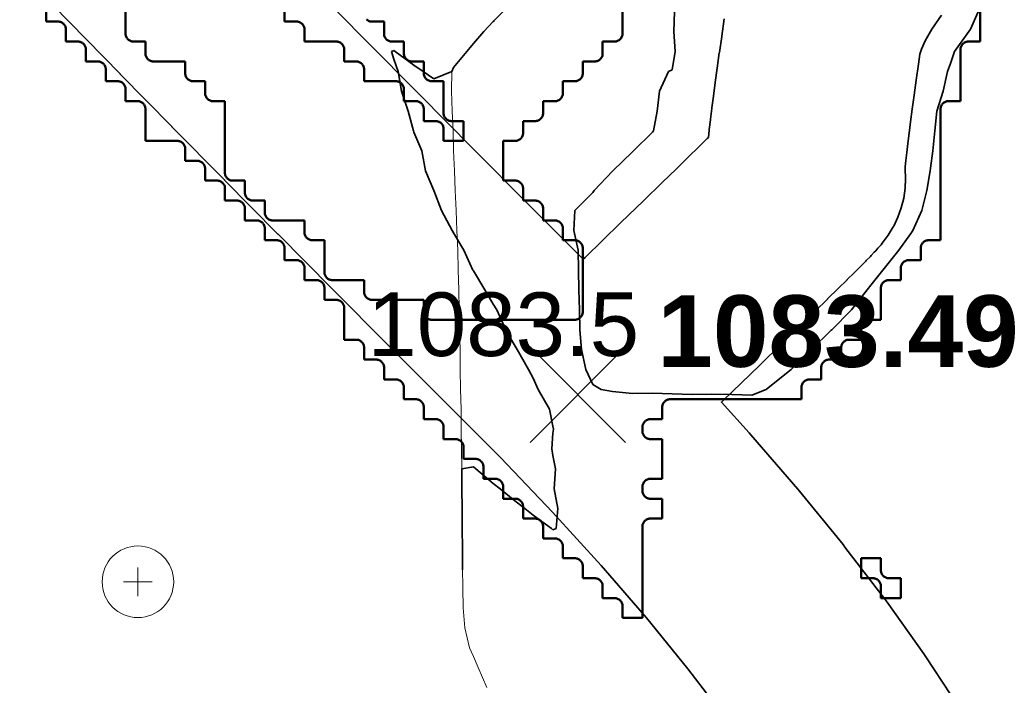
# Model space of a CAD drawing. Header units: metres. Extents: x -6552 to -6384, y 5654608 to 5654799.
# Tile 59 of 68: x -6461 to -6449, y 5654717 to 5654726. Entities that reach past the tile are written whole.
import ezdxf
from ezdxf.enums import TextEntityAlignment as Align

# ---------------------------------------------------------------- set-up
doc = ezdxf.new("R2010")
doc.units = ezdxf.units.M
doc.header["$LTSCALE"] = 0.5
doc.linetypes.add('DASHED', pattern=[9, 6, -3])
doc.linetypes.add('PHANTOM', pattern=[22, 12, -2, 2, -2, 2, -2])
for name, color, linetype, lineweight in [('L-GRAD-CONT', 5, 'DASHED', 25), ('L-GRAD-SPOT', 5, 'Continuous', 18), ('L-HARD-PAVE', 8, 'Continuous', 35), ('L-SITE-LIMIT', 6, 'PHANTOM', 50), ('V-TOPO-MINR', 32, 'Continuous', 13), ('V-VEG-TREE', 94, 'Continuous', 18)]:
    doc.layers.add(name, color=color, linetype=linetype, lineweight=lineweight)
doc.styles.add('BR-STD', font='arial.ttf')
doc.styles.add('BR-TITLE', font='arialbd.ttf')

# ---------------------------------------------------------------- blocks, each defined once
blk = doc.blocks.new('VEG-TREE-DECID')
at = {"color": 0, "lineweight": -2}
for p, q in [((0, -0.6), (0, 0.6)), ((-0.6, 0), (0.6, 0))]:
    blk.add_line(p, q, dxfattribs=at)
blk.add_circle((0, 0), 1.5, dxfattribs=at)

msp = doc.modelspace()

# ---------------------------------------------------------------- linework, layer by layer
at = {"layer": 'L-GRAD-CONT', "lineweight": 35}
for points in [[(-6451.695, 5654721.125), (-6451.875, 5654721.053), (-6452.125, 5654721.059), (-6452.375, 5654721.063), (-6452.625, 5654721.059), (-6452.875, 5654721.067), (-6453.125, 5654721.078), (-6453.375, 5654721.071), (-6453.625, 5654721.097), (-6453.767, 5654721.125), (-6453.875, 5654721.188), (-6453.963, 5654721.375), (-6454.018, 5654721.625), (-6454.039, 5654721.875), (-6454.043, 5654722.125), (-6454.051, 5654722.375), (-6454.055, 5654722.625), (-6454.059, 5654722.875), (-6454.112, 5654723.125), (-6454.1, 5654723.375), (-6453.875, 5654723.603), (-6453.858, 5654723.625), (-6453.625, 5654723.871), (-6453.621, 5654723.875), (-6453.375, 5654724.112), (-6453.362, 5654724.125), (-6453.125, 5654724.358), (-6453.109, 5654724.375), (-6453.066, 5654724.625), (-6453.035, 5654724.875), (-6452.921, 5654725.125), (-6452.875, 5654725.146), (-6452.837, 5654725.375), (-6452.854, 5654725.625), (-6452.848, 5654725.875)], [(-6449.029, 5654725.875), (-6449.125, 5654725.654), (-6449.145, 5654725.625), (-6449.326, 5654725.375), (-6449.375, 5654725.225), (-6449.413, 5654725.125), (-6449.467, 5654724.875), (-6449.548, 5654724.625), (-6449.572, 5654724.375), (-6449.597, 5654724.125), (-6449.625, 5654723.906), (-6449.631, 5654723.875), (-6449.672, 5654723.625), (-6449.734, 5654723.375), (-6449.849, 5654723.125), (-6449.875, 5654723.084), (-6450.025, 5654722.875), (-6450.125, 5654722.749), (-6450.224, 5654722.625), (-6450.375, 5654722.435), (-6450.422, 5654722.375), (-6450.622, 5654722.125), (-6450.625, 5654722.122), (-6450.869, 5654721.875), (-6450.875, 5654721.87), (-6451.125, 5654721.625), (-6451.125, 5654721.625), (-6451.375, 5654721.38), (-6451.381, 5654721.375), (-6451.625, 5654721.178), (-6451.695, 5654721.125)], [(-6455.11, 5654725.766), (-6455.125, 5654725.75), (-6455.243, 5654725.625), (-6455.375, 5654725.475), (-6455.458, 5654725.375), (-6455.625, 5654725.175), (-6455.646, 5654725.125), (-6455.875, 5654725.03), (-6456.006, 5654725.125), (-6456.125, 5654725.202), (-6456.358, 5654725.375), (-6456.375, 5654725.387), (-6456.405, 5654725.375), (-6456.375, 5654725.279), (-6456.322, 5654725.125), (-6456.281, 5654724.875), (-6456.196, 5654724.625), (-6456.13, 5654724.375), (-6456.125, 5654724.362), (-6456.026, 5654724.125), (-6455.979, 5654723.875), (-6455.875, 5654723.625), (-6455.875, 5654723.625), (-6455.775, 5654723.375), (-6455.644, 5654723.125), (-6455.625, 5654723.094), (-6455.494, 5654722.875), (-6455.381, 5654722.625), (-6455.375, 5654722.615), (-6455.231, 5654722.375), (-6455.125, 5654722.198), (-6455.081, 5654722.125), (-6454.969, 5654721.875), (-6454.875, 5654721.712), (-6454.824, 5654721.625), (-6454.682, 5654721.375), (-6454.625, 5654721.264), (-6454.562, 5654721.125), (-6454.419, 5654720.875), (-6454.375, 5654720.661), (-6454.37, 5654720.625), (-6454.375, 5654720.575), (-6454.391, 5654720.375), (-6454.375, 5654720.292), (-6454.343, 5654720.125), (-6454.359, 5654719.875), (-6454.315, 5654719.625), (-6454.336, 5654719.375), (-6454.375, 5654719.36), (-6454.394, 5654719.375), (-6454.625, 5654719.543), (-6454.727, 5654719.625), (-6454.875, 5654719.741), (-6455.041, 5654719.875), (-6455.125, 5654719.941), (-6455.347, 5654720.125), (-6455.375, 5654720.151), (-6455.52, 5654720.125), (-6455.52, 5654719.875), (-6455.517, 5654719.625), (-6455.517, 5654719.375), (-6455.512, 5654719.125), (-6455.512, 5654718.875), (-6455.512, 5654718.854)]]:
    msp.add_lwpolyline(points, dxfattribs=at)
at = {"layer": 'L-GRAD-SPOT'}
for points in [[(-6454.662, 5654720.458), (-6453.462, 5654721.658)], [(-6454.662, 5654721.658), (-6453.462, 5654720.458)]]:
    msp.add_lwpolyline(points, dxfattribs=at)
at = {"layer": 'L-HARD-PAVE'}
for points in [[(-6452.198, 5654716.981), (-6452.677, 5654717.609), (-6453.2, 5654718.252), (-6453.768, 5654718.909), (-6454.379, 5654719.581), (-6455.034, 5654720.267), (-6455.743, 5654720.975), (-6455.744, 5654720.977), (-6456.452, 5654721.686), (-6456.453, 5654721.687), (-6457.148, 5654722.386), (-6457.149, 5654722.387), (-6457.833, 5654723.077), (-6457.834, 5654723.078), (-6458.506, 5654723.758), (-6458.508, 5654723.759), (-6459.168, 5654724.429), (-6459.169, 5654724.431), (-6459.818, 5654725.091), (-6459.819, 5654725.092), (-6460.456, 5654725.743), (-6460.457, 5654725.744), (-6461.082, 5654726.385)], [(-6457.386, 5654726.183), (-6456.728, 5654725.515), (-6456.057, 5654724.836), (-6455.375, 5654724.148), (-6454.681, 5654723.45), (-6453.994, 5654722.762), (-6453.972, 5654722.783), (-6453.524, 5654723.218), (-6453.233, 5654723.499), (-6453, 5654723.726), (-6452.823, 5654723.898), (-6452.67, 5654724.048), (-6452.54, 5654724.176), (-6452.434, 5654724.281), (-6452.42, 5654724.294), (-6452.41, 5654724.385), (-6452.409, 5654724.394), (-6452.394, 5654724.516), (-6452.393, 5654724.523), (-6452.376, 5654724.659), (-6452.376, 5654724.664), (-6452.356, 5654724.814), (-6452.356, 5654724.818), (-6452.334, 5654724.982), (-6452.334, 5654724.985), (-6452.31, 5654725.163), (-6452.309, 5654725.166), (-6452.283, 5654725.357), (-6452.282, 5654725.36), (-6452.253, 5654725.565), (-6452.253, 5654725.567), (-6452.222, 5654725.786)], [(-6449.489, 5654725.83), (-6449.611, 5654725.654), (-6449.694, 5654725.51), (-6449.741, 5654725.404), (-6449.76, 5654725.34), (-6449.778, 5654725.215), (-6449.806, 5654725.013), (-6449.833, 5654724.825), (-6449.856, 5654724.651), (-6449.877, 5654724.492), (-6449.896, 5654724.347), (-6449.912, 5654724.217), (-6449.926, 5654724.103), (-6449.937, 5654724.004), (-6449.945, 5654723.923), (-6449.947, 5654723.899), (-6449.94, 5654723.779), (-6449.946, 5654723.654), (-6449.964, 5654723.531), (-6449.994, 5654723.409), (-6450.036, 5654723.291), (-6450.089, 5654723.178), (-6450.094, 5654723.17), (-6450.158, 5654723.063), (-6450.233, 5654722.964), (-6450.249, 5654722.944), (-6450.288, 5654722.9), (-6450.316, 5654722.869), (-6450.333, 5654722.85), (-6450.373, 5654722.808), (-6450.383, 5654722.798), (-6450.434, 5654722.745), (-6450.441, 5654722.738), (-6450.504, 5654722.675), (-6450.508, 5654722.67), (-6450.583, 5654722.595), (-6450.587, 5654722.592), (-6450.673, 5654722.506), (-6450.676, 5654722.502), (-6450.786, 5654722.395), (-6450.788, 5654722.392), (-6450.92, 5654722.263), (-6450.922, 5654722.261), (-6451.077, 5654722.11), (-6451.078, 5654722.109), (-6451.256, 5654721.935), (-6451.257, 5654721.934), (-6451.491, 5654721.706), (-6451.783, 5654721.423), (-6452.232, 5654720.988), (-6452.257, 5654720.964), (-6451.908, 5654720.58), (-6451.886, 5654720.555), (-6451.296, 5654719.871), (-6451.273, 5654719.844), (-6450.726, 5654719.172), (-6450.702, 5654719.141), (-6450.198, 5654718.481), (-6450.173, 5654718.447), (-6449.712, 5654717.798), (-6449.686, 5654717.76), (-6449.268, 5654717.123)]]:
    msp.add_lwpolyline(points, dxfattribs=at)
at = {"layer": 'L-SITE-LIMIT'}
for points in [[(-6459.75, 5654725.998), (-6459.75, 5654725.6), (-6459.75, 5654725.59), (-6459.748, 5654725.58), (-6459.746, 5654725.571), (-6459.742, 5654725.562), (-6459.738, 5654725.553), (-6459.733, 5654725.544), (-6459.727, 5654725.537), (-6459.721, 5654725.529), (-6459.713, 5654725.523), (-6459.706, 5654725.517), (-6459.697, 5654725.512), (-6459.688, 5654725.508), (-6459.679, 5654725.504), (-6459.67, 5654725.502), (-6459.66, 5654725.5), (-6459.65, 5654725.5), (-6459.502, 5654725.5), (-6459.5, 5654725.5), (-6459.5, 5654725.498), (-6459.5, 5654725.35), (-6459.5, 5654725.34), (-6459.498, 5654725.33), (-6459.496, 5654725.321), (-6459.492, 5654725.312), (-6459.488, 5654725.303), (-6459.483, 5654725.294), (-6459.477, 5654725.287), (-6459.471, 5654725.279), (-6459.463, 5654725.273), (-6459.456, 5654725.267), (-6459.447, 5654725.262), (-6459.438, 5654725.258), (-6459.429, 5654725.254), (-6459.42, 5654725.252), (-6459.41, 5654725.25), (-6459.4, 5654725.25), (-6459.002, 5654725.25), (-6459, 5654725.25), (-6459, 5654725.248), (-6459, 5654725.1), (-6459, 5654725.09), (-6458.998, 5654725.08), (-6458.996, 5654725.071), (-6458.992, 5654725.062), (-6458.988, 5654725.053), (-6458.983, 5654725.044), (-6458.977, 5654725.037), (-6458.971, 5654725.029), (-6458.963, 5654725.023), (-6458.956, 5654725.017), (-6458.947, 5654725.012), (-6458.938, 5654725.008), (-6458.929, 5654725.004), (-6458.92, 5654725.002), (-6458.91, 5654725), (-6458.9, 5654725), (-6458.752, 5654725), (-6458.75, 5654725), (-6458.75, 5654724.998), (-6458.75, 5654724.85), (-6458.75, 5654724.84), (-6458.748, 5654724.83), (-6458.746, 5654724.821), (-6458.742, 5654724.812), (-6458.738, 5654724.803), (-6458.733, 5654724.794), (-6458.727, 5654724.787), (-6458.721, 5654724.779), (-6458.713, 5654724.773), (-6458.706, 5654724.767), (-6458.697, 5654724.762), (-6458.688, 5654724.758), (-6458.679, 5654724.754), (-6458.67, 5654724.752), (-6458.66, 5654724.75), (-6458.65, 5654724.75), (-6458.502, 5654724.75), (-6458.5, 5654724.75), (-6458.5, 5654724.748), (-6458.5, 5654723.85), (-6458.5, 5654723.84), (-6458.498, 5654723.83), (-6458.496, 5654723.821), (-6458.492, 5654723.812), (-6458.488, 5654723.803), (-6458.483, 5654723.794), (-6458.477, 5654723.787), (-6458.471, 5654723.779), (-6458.463, 5654723.773), (-6458.456, 5654723.767), (-6458.447, 5654723.762), (-6458.438, 5654723.758), (-6458.429, 5654723.754), (-6458.42, 5654723.752), (-6458.41, 5654723.75), (-6458.4, 5654723.75), (-6458.252, 5654723.75), (-6458.25, 5654723.75), (-6458.25, 5654723.748), (-6458.25, 5654723.6), (-6458.25, 5654723.59), (-6458.248, 5654723.58), (-6458.246, 5654723.571), (-6458.242, 5654723.562), (-6458.238, 5654723.553), (-6458.233, 5654723.544), (-6458.227, 5654723.537), (-6458.221, 5654723.529), (-6458.213, 5654723.523), (-6458.206, 5654723.517), (-6458.197, 5654723.512), (-6458.188, 5654723.508), (-6458.179, 5654723.504), (-6458.17, 5654723.502), (-6458.16, 5654723.5), (-6458.15, 5654723.5), (-6458.002, 5654723.5), (-6458, 5654723.5), (-6458, 5654723.498), (-6458, 5654723.35), (-6458, 5654723.34), (-6457.998, 5654723.33), (-6457.996, 5654723.321), (-6457.992, 5654723.312), (-6457.988, 5654723.303), (-6457.983, 5654723.294), (-6457.977, 5654723.287), (-6457.971, 5654723.279), (-6457.963, 5654723.273), (-6457.956, 5654723.267), (-6457.947, 5654723.262), (-6457.938, 5654723.258), (-6457.929, 5654723.254), (-6457.92, 5654723.252), (-6457.91, 5654723.25), (-6457.9, 5654723.25), (-6457.502, 5654723.25), (-6457.5, 5654723.25), (-6457.5, 5654723.248), (-6457.5, 5654723.1), (-6457.5, 5654723.09), (-6457.498, 5654723.08), (-6457.496, 5654723.071), (-6457.492, 5654723.062), (-6457.488, 5654723.053), (-6457.483, 5654723.044), (-6457.477, 5654723.037), (-6457.471, 5654723.029), (-6457.463, 5654723.023), (-6457.456, 5654723.017), (-6457.447, 5654723.012), (-6457.438, 5654723.008), (-6457.429, 5654723.004), (-6457.42, 5654723.002), (-6457.41, 5654723), (-6457.4, 5654723), (-6457.252, 5654723), (-6457.25, 5654723), (-6457.25, 5654722.998), (-6457.25, 5654722.6), (-6457.25, 5654722.59), (-6457.248, 5654722.58), (-6457.246, 5654722.571), (-6457.242, 5654722.562), (-6457.238, 5654722.553), (-6457.233, 5654722.544), (-6457.227, 5654722.537), (-6457.221, 5654722.529), (-6457.213, 5654722.523), (-6457.206, 5654722.517), (-6457.197, 5654722.512), (-6457.188, 5654722.508), (-6457.179, 5654722.504), (-6457.17, 5654722.502), (-6457.16, 5654722.5), (-6457.15, 5654722.5), (-6456.752, 5654722.5), (-6456.75, 5654722.5), (-6456.75, 5654722.498), (-6456.75, 5654722.35), (-6456.75, 5654722.34), (-6456.748, 5654722.33), (-6456.746, 5654722.321), (-6456.742, 5654722.312), (-6456.738, 5654722.303), (-6456.733, 5654722.294), (-6456.727, 5654722.287), (-6456.721, 5654722.279), (-6456.713, 5654722.273), (-6456.706, 5654722.267), (-6456.697, 5654722.262), (-6456.688, 5654722.258), (-6456.679, 5654722.254), (-6456.67, 5654722.252), (-6456.66, 5654722.25), (-6456.65, 5654722.25), (-6456.002, 5654722.25), (-6456, 5654722.25), (-6456, 5654722.248), (-6456, 5654722.1), (-6456, 5654722.09), (-6455.998, 5654722.08), (-6455.996, 5654722.071), (-6455.992, 5654722.062), (-6455.988, 5654722.053), (-6455.983, 5654722.044), (-6455.977, 5654722.037), (-6455.971, 5654722.029), (-6455.963, 5654722.023), (-6455.956, 5654722.017), (-6455.947, 5654722.012), (-6455.938, 5654722.008), (-6455.929, 5654722.004), (-6455.92, 5654722.002), (-6455.91, 5654722), (-6455.9, 5654722), (-6454.1, 5654722), (-6454.09, 5654722), (-6454.08, 5654722.002), (-6454.071, 5654722.004), (-6454.062, 5654722.008), (-6454.053, 5654722.012), (-6454.044, 5654722.017), (-6454.037, 5654722.023), (-6454.029, 5654722.029), (-6454.023, 5654722.037), (-6454.017, 5654722.044), (-6454.012, 5654722.053), (-6454.008, 5654722.062), (-6454.004, 5654722.071), (-6454.002, 5654722.08), (-6454, 5654722.09), (-6454, 5654722.1), (-6454, 5654722.9), (-6454, 5654722.91), (-6454.002, 5654722.92), (-6454.004, 5654722.929), (-6454.008, 5654722.938), (-6454.012, 5654722.947), (-6454.017, 5654722.956), (-6454.023, 5654722.963), (-6454.029, 5654722.971), (-6454.037, 5654722.977), (-6454.044, 5654722.983), (-6454.053, 5654722.988), (-6454.062, 5654722.992), (-6454.071, 5654722.996), (-6454.08, 5654722.998), (-6454.09, 5654723), (-6454.1, 5654723), (-6454.248, 5654723), (-6454.25, 5654723), (-6454.25, 5654723.002), (-6454.25, 5654723.15), (-6454.25, 5654723.16), (-6454.252, 5654723.17), (-6454.254, 5654723.179), (-6454.258, 5654723.188), (-6454.262, 5654723.197), (-6454.267, 5654723.206), (-6454.273, 5654723.213), (-6454.279, 5654723.221), (-6454.287, 5654723.227), (-6454.294, 5654723.233), (-6454.303, 5654723.238), (-6454.312, 5654723.242), (-6454.321, 5654723.246), (-6454.33, 5654723.248), (-6454.34, 5654723.25), (-6454.35, 5654723.25), (-6454.498, 5654723.25), (-6454.5, 5654723.25), (-6454.5, 5654723.252), (-6454.5, 5654723.4), (-6454.5, 5654723.41), (-6454.502, 5654723.42), (-6454.504, 5654723.429), (-6454.508, 5654723.438), (-6454.512, 5654723.447), (-6454.517, 5654723.456), (-6454.523, 5654723.463), (-6454.529, 5654723.471), (-6454.537, 5654723.477), (-6454.544, 5654723.483), (-6454.553, 5654723.488), (-6454.562, 5654723.492), (-6454.571, 5654723.496), (-6454.58, 5654723.498), (-6454.59, 5654723.5), (-6454.6, 5654723.5), (-6454.748, 5654723.5), (-6454.75, 5654723.5), (-6454.75, 5654723.502), (-6454.75, 5654723.65), (-6454.75, 5654723.66), (-6454.752, 5654723.67), (-6454.754, 5654723.679), (-6454.758, 5654723.688), (-6454.762, 5654723.697), (-6454.767, 5654723.706), (-6454.773, 5654723.713), (-6454.779, 5654723.721), (-6454.787, 5654723.727), (-6454.794, 5654723.733), (-6454.803, 5654723.738), (-6454.812, 5654723.742), (-6454.821, 5654723.746), (-6454.83, 5654723.748), (-6454.84, 5654723.75), (-6454.85, 5654723.75), (-6454.998, 5654723.75), (-6455, 5654723.75), (-6455, 5654723.752), (-6455, 5654724.248), (-6455, 5654724.25), (-6454.998, 5654724.25), (-6454.85, 5654724.25), (-6454.84, 5654724.25), (-6454.83, 5654724.252), (-6454.821, 5654724.254), (-6454.812, 5654724.258), (-6454.803, 5654724.262), (-6454.794, 5654724.267), (-6454.787, 5654724.273), (-6454.779, 5654724.279), (-6454.773, 5654724.287), (-6454.767, 5654724.294), (-6454.762, 5654724.303), (-6454.758, 5654724.312), (-6454.754, 5654724.321), (-6454.752, 5654724.33), (-6454.75, 5654724.34), (-6454.75, 5654724.35), (-6454.75, 5654724.498), (-6454.75, 5654724.5), (-6454.748, 5654724.5), (-6454.6, 5654724.5), (-6454.59, 5654724.5), (-6454.58, 5654724.502), (-6454.571, 5654724.504), (-6454.562, 5654724.508), (-6454.553, 5654724.512), (-6454.544, 5654724.517), (-6454.537, 5654724.523), (-6454.529, 5654724.529), (-6454.523, 5654724.537), (-6454.517, 5654724.544), (-6454.512, 5654724.553), (-6454.508, 5654724.562), (-6454.504, 5654724.571), (-6454.502, 5654724.58), (-6454.5, 5654724.59), (-6454.5, 5654724.6), (-6454.5, 5654724.748), (-6454.5, 5654724.75), (-6454.498, 5654724.75), (-6454.35, 5654724.75), (-6454.34, 5654724.75), (-6454.33, 5654724.752), (-6454.321, 5654724.754), (-6454.312, 5654724.758), (-6454.303, 5654724.762), (-6454.294, 5654724.767), (-6454.287, 5654724.773), (-6454.279, 5654724.779), (-6454.273, 5654724.787), (-6454.267, 5654724.794), (-6454.262, 5654724.803), (-6454.258, 5654724.812), (-6454.254, 5654724.821), (-6454.252, 5654724.83), (-6454.25, 5654724.84), (-6454.25, 5654724.85), (-6454.25, 5654724.998), (-6454.25, 5654725), (-6454.248, 5654725), (-6454.1, 5654725), (-6454.09, 5654725), (-6454.08, 5654725.002), (-6454.071, 5654725.004), (-6454.062, 5654725.008), (-6454.053, 5654725.012), (-6454.044, 5654725.017), (-6454.037, 5654725.023), (-6454.029, 5654725.029), (-6454.023, 5654725.037), (-6454.017, 5654725.044), (-6454.012, 5654725.053), (-6454.008, 5654725.062), (-6454.004, 5654725.071), (-6454.002, 5654725.08), (-6454, 5654725.09), (-6454, 5654725.1), (-6454, 5654725.248), (-6454, 5654725.25), (-6453.998, 5654725.25), (-6453.85, 5654725.25), (-6453.84, 5654725.25), (-6453.83, 5654725.252), (-6453.821, 5654725.254), (-6453.812, 5654725.258), (-6453.803, 5654725.262), (-6453.794, 5654725.267), (-6453.787, 5654725.273), (-6453.779, 5654725.279), (-6453.773, 5654725.287), (-6453.767, 5654725.294), (-6453.762, 5654725.303), (-6453.758, 5654725.312), (-6453.754, 5654725.321), (-6453.752, 5654725.33), (-6453.75, 5654725.34), (-6453.75, 5654725.35), (-6453.75, 5654725.498), (-6453.75, 5654725.5), (-6453.748, 5654725.5), (-6453.6, 5654725.5), (-6453.59, 5654725.5), (-6453.58, 5654725.502), (-6453.571, 5654725.504), (-6453.562, 5654725.508), (-6453.553, 5654725.512), (-6453.544, 5654725.517), (-6453.537, 5654725.523), (-6453.529, 5654725.529), (-6453.523, 5654725.537), (-6453.517, 5654725.544), (-6453.512, 5654725.553), (-6453.508, 5654725.562), (-6453.504, 5654725.571), (-6453.502, 5654725.58), (-6453.5, 5654725.59), (-6453.5, 5654725.6), (-6453.5, 5654725.998)], [(-6449, 5654725.9), (-6449, 5654725.502), (-6449, 5654725.5), (-6449.002, 5654725.5), (-6449.15, 5654725.5), (-6449.16, 5654725.5), (-6449.17, 5654725.498), (-6449.179, 5654725.496), (-6449.188, 5654725.492), (-6449.197, 5654725.488), (-6449.206, 5654725.483), (-6449.213, 5654725.477), (-6449.221, 5654725.471), (-6449.227, 5654725.463), (-6449.233, 5654725.456), (-6449.238, 5654725.447), (-6449.242, 5654725.438), (-6449.246, 5654725.429), (-6449.248, 5654725.42), (-6449.25, 5654725.41), (-6449.25, 5654725.4), (-6449.25, 5654724.752), (-6449.25, 5654724.75), (-6449.252, 5654724.75), (-6449.4, 5654724.75), (-6449.41, 5654724.75), (-6449.42, 5654724.748), (-6449.429, 5654724.746), (-6449.438, 5654724.742), (-6449.447, 5654724.738), (-6449.456, 5654724.733), (-6449.463, 5654724.727), (-6449.471, 5654724.721), (-6449.477, 5654724.713), (-6449.483, 5654724.706), (-6449.488, 5654724.697), (-6449.492, 5654724.688), (-6449.496, 5654724.679), (-6449.498, 5654724.67), (-6449.5, 5654724.66), (-6449.5, 5654724.65), (-6449.5, 5654723.002), (-6449.5, 5654723), (-6449.502, 5654723), (-6449.65, 5654723), (-6449.66, 5654723), (-6449.67, 5654722.998), (-6449.679, 5654722.996), (-6449.688, 5654722.992), (-6449.697, 5654722.988), (-6449.706, 5654722.983), (-6449.713, 5654722.977), (-6449.721, 5654722.971), (-6449.727, 5654722.963), (-6449.733, 5654722.956), (-6449.738, 5654722.947), (-6449.742, 5654722.938), (-6449.746, 5654722.929), (-6449.748, 5654722.92), (-6449.75, 5654722.91), (-6449.75, 5654722.9), (-6449.75, 5654722.752), (-6449.75, 5654722.75), (-6449.752, 5654722.75), (-6449.9, 5654722.75), (-6449.91, 5654722.75), (-6449.92, 5654722.748), (-6449.929, 5654722.746), (-6449.938, 5654722.742), (-6449.947, 5654722.738), (-6449.956, 5654722.733), (-6449.963, 5654722.727), (-6449.971, 5654722.721), (-6449.977, 5654722.713), (-6449.983, 5654722.706), (-6449.988, 5654722.697), (-6449.992, 5654722.688), (-6449.996, 5654722.679), (-6449.998, 5654722.67), (-6450, 5654722.66), (-6450, 5654722.65), (-6450, 5654722.502), (-6450, 5654722.5), (-6450.002, 5654722.5), (-6450.15, 5654722.5), (-6450.16, 5654722.5), (-6450.17, 5654722.498), (-6450.179, 5654722.496), (-6450.188, 5654722.492), (-6450.197, 5654722.488), (-6450.206, 5654722.483), (-6450.213, 5654722.477), (-6450.221, 5654722.471), (-6450.227, 5654722.463), (-6450.233, 5654722.456), (-6450.238, 5654722.447), (-6450.242, 5654722.438), (-6450.246, 5654722.429), (-6450.248, 5654722.42), (-6450.25, 5654722.41), (-6450.25, 5654722.4), (-6450.25, 5654722.002), (-6450.25, 5654722), (-6450.252, 5654722), (-6450.4, 5654722), (-6450.41, 5654722), (-6450.42, 5654721.998), (-6450.429, 5654721.996), (-6450.438, 5654721.992), (-6450.447, 5654721.988), (-6450.456, 5654721.983), (-6450.463, 5654721.977), (-6450.471, 5654721.971), (-6450.477, 5654721.963), (-6450.483, 5654721.956), (-6450.488, 5654721.947), (-6450.492, 5654721.938), (-6450.496, 5654721.929), (-6450.498, 5654721.92), (-6450.5, 5654721.91), (-6450.5, 5654721.9), (-6450.5, 5654721.752), (-6450.5, 5654721.75), (-6450.502, 5654721.75), (-6450.65, 5654721.75), (-6450.66, 5654721.75), (-6450.67, 5654721.748), (-6450.679, 5654721.746), (-6450.688, 5654721.742), (-6450.697, 5654721.738), (-6450.706, 5654721.733), (-6450.713, 5654721.727), (-6450.721, 5654721.721), (-6450.727, 5654721.713), (-6450.733, 5654721.706), (-6450.738, 5654721.697), (-6450.742, 5654721.688), (-6450.746, 5654721.679), (-6450.748, 5654721.67), (-6450.75, 5654721.66), (-6450.75, 5654721.65), (-6450.75, 5654721.502), (-6450.75, 5654721.5), (-6450.752, 5654721.5), (-6450.9, 5654721.5), (-6450.91, 5654721.5), (-6450.92, 5654721.498), (-6450.929, 5654721.496), (-6450.938, 5654721.492), (-6450.947, 5654721.488), (-6450.956, 5654721.483), (-6450.963, 5654721.477), (-6450.971, 5654721.471), (-6450.977, 5654721.463), (-6450.983, 5654721.456), (-6450.988, 5654721.447), (-6450.992, 5654721.438), (-6450.996, 5654721.429), (-6450.998, 5654721.42), (-6451, 5654721.41), (-6451, 5654721.4), (-6451, 5654721.252), (-6451, 5654721.25), (-6451.002, 5654721.25), (-6451.15, 5654721.25), (-6451.16, 5654721.25), (-6451.17, 5654721.248), (-6451.179, 5654721.246), (-6451.188, 5654721.242), (-6451.197, 5654721.238), (-6451.206, 5654721.233), (-6451.213, 5654721.227), (-6451.221, 5654721.221), (-6451.227, 5654721.213), (-6451.233, 5654721.206), (-6451.238, 5654721.197), (-6451.242, 5654721.188), (-6451.246, 5654721.179), (-6451.248, 5654721.17), (-6451.25, 5654721.16), (-6451.25, 5654721.15), (-6451.25, 5654721.002), (-6451.25, 5654721), (-6451.252, 5654721), (-6452.9, 5654721), (-6452.91, 5654721), (-6452.92, 5654720.998), (-6452.929, 5654720.996), (-6452.938, 5654720.992), (-6452.947, 5654720.988), (-6452.956, 5654720.983), (-6452.963, 5654720.977), (-6452.971, 5654720.971), (-6452.977, 5654720.963), (-6452.983, 5654720.956), (-6452.988, 5654720.947), (-6452.992, 5654720.938), (-6452.996, 5654720.929), (-6452.998, 5654720.92), (-6453, 5654720.91), (-6453, 5654720.9), (-6453, 5654720.752), (-6453, 5654720.75), (-6453.002, 5654720.75), (-6453.15, 5654720.75), (-6453.16, 5654720.75), (-6453.17, 5654720.748), (-6453.179, 5654720.746), (-6453.188, 5654720.742), (-6453.197, 5654720.738), (-6453.206, 5654720.733), (-6453.213, 5654720.727), (-6453.221, 5654720.721), (-6453.227, 5654720.713), (-6453.233, 5654720.706), (-6453.238, 5654720.697), (-6453.242, 5654720.688), (-6453.246, 5654720.679), (-6453.248, 5654720.67), (-6453.25, 5654720.66), (-6453.25, 5654720.65), (-6453.25, 5654720.6), (-6453.25, 5654720.59), (-6453.248, 5654720.58), (-6453.246, 5654720.571), (-6453.242, 5654720.562), (-6453.238, 5654720.553), (-6453.233, 5654720.544), (-6453.227, 5654720.537), (-6453.221, 5654720.529), (-6453.213, 5654720.523), (-6453.206, 5654720.517), (-6453.197, 5654720.512), (-6453.188, 5654720.508), (-6453.179, 5654720.504), (-6453.17, 5654720.502), (-6453.16, 5654720.5), (-6453.15, 5654720.5), (-6453.002, 5654720.5), (-6453, 5654720.5), (-6453, 5654720.498), (-6453, 5654720.002), (-6453, 5654720), (-6453.002, 5654720), (-6453.15, 5654720), (-6453.16, 5654720), (-6453.17, 5654719.998), (-6453.179, 5654719.996), (-6453.188, 5654719.992), (-6453.197, 5654719.988), (-6453.206, 5654719.983), (-6453.213, 5654719.977), (-6453.221, 5654719.971), (-6453.227, 5654719.963), (-6453.233, 5654719.956), (-6453.238, 5654719.947), (-6453.242, 5654719.938), (-6453.246, 5654719.929), (-6453.248, 5654719.92), (-6453.25, 5654719.91), (-6453.25, 5654719.9), (-6453.25, 5654719.85), (-6453.25, 5654719.84), (-6453.248, 5654719.83), (-6453.246, 5654719.821), (-6453.242, 5654719.812), (-6453.238, 5654719.803), (-6453.233, 5654719.794), (-6453.227, 5654719.787), (-6453.221, 5654719.779), (-6453.213, 5654719.773), (-6453.206, 5654719.767), (-6453.197, 5654719.762), (-6453.188, 5654719.758), (-6453.179, 5654719.754), (-6453.17, 5654719.752), (-6453.16, 5654719.75), (-6453.15, 5654719.75), (-6453.002, 5654719.75), (-6453, 5654719.75), (-6453, 5654719.748), (-6453, 5654719.502), (-6453, 5654719.5), (-6453.002, 5654719.5), (-6453.15, 5654719.5), (-6453.16, 5654719.5), (-6453.17, 5654719.498), (-6453.179, 5654719.496), (-6453.188, 5654719.492), (-6453.197, 5654719.488), (-6453.206, 5654719.483), (-6453.213, 5654719.477), (-6453.221, 5654719.471), (-6453.227, 5654719.463), (-6453.233, 5654719.456), (-6453.238, 5654719.447), (-6453.242, 5654719.438), (-6453.246, 5654719.429), (-6453.248, 5654719.42), (-6453.25, 5654719.41), (-6453.25, 5654719.4), (-6453.25, 5654718.252), (-6453.25, 5654718.25), (-6453.252, 5654718.25), (-6453.498, 5654718.25), (-6453.5, 5654718.25), (-6453.5, 5654718.252), (-6453.5, 5654718.4), (-6453.5, 5654718.41), (-6453.502, 5654718.42), (-6453.504, 5654718.429), (-6453.508, 5654718.438), (-6453.512, 5654718.447), (-6453.517, 5654718.456), (-6453.523, 5654718.463), (-6453.529, 5654718.471), (-6453.537, 5654718.477), (-6453.544, 5654718.483), (-6453.553, 5654718.488), (-6453.562, 5654718.492), (-6453.571, 5654718.496), (-6453.58, 5654718.498), (-6453.59, 5654718.5), (-6453.6, 5654718.5), (-6453.748, 5654718.5), (-6453.75, 5654718.5), (-6453.75, 5654718.502), (-6453.75, 5654718.65), (-6453.75, 5654718.66), (-6453.752, 5654718.67), (-6453.754, 5654718.679), (-6453.758, 5654718.688), (-6453.762, 5654718.697), (-6453.767, 5654718.706), (-6453.773, 5654718.713), (-6453.779, 5654718.721), (-6453.787, 5654718.727), (-6453.794, 5654718.733), (-6453.803, 5654718.738), (-6453.812, 5654718.742), (-6453.821, 5654718.746), (-6453.83, 5654718.748), (-6453.84, 5654718.75), (-6453.85, 5654718.75), (-6453.998, 5654718.75), (-6454, 5654718.75), (-6454, 5654718.752), (-6454, 5654718.9), (-6454, 5654718.91), (-6454.002, 5654718.92), (-6454.004, 5654718.929), (-6454.008, 5654718.938), (-6454.012, 5654718.947), (-6454.017, 5654718.956), (-6454.023, 5654718.963), (-6454.029, 5654718.971), (-6454.037, 5654718.977), (-6454.044, 5654718.983), (-6454.053, 5654718.988), (-6454.062, 5654718.992), (-6454.071, 5654718.996), (-6454.08, 5654718.998), (-6454.09, 5654719), (-6454.1, 5654719), (-6454.248, 5654719), (-6454.25, 5654719), (-6454.25, 5654719.002), (-6454.25, 5654719.15), (-6454.25, 5654719.16), (-6454.252, 5654719.17), (-6454.254, 5654719.179), (-6454.258, 5654719.188), (-6454.262, 5654719.197), (-6454.267, 5654719.206), (-6454.273, 5654719.213), (-6454.279, 5654719.221), (-6454.287, 5654719.227), (-6454.294, 5654719.233), (-6454.303, 5654719.238), (-6454.312, 5654719.242), (-6454.321, 5654719.246), (-6454.33, 5654719.248), (-6454.34, 5654719.25), (-6454.35, 5654719.25), (-6454.498, 5654719.25), (-6454.5, 5654719.25), (-6454.5, 5654719.252), (-6454.5, 5654719.4), (-6454.5, 5654719.41), (-6454.502, 5654719.42), (-6454.504, 5654719.429), (-6454.508, 5654719.438), (-6454.512, 5654719.447), (-6454.517, 5654719.456), (-6454.523, 5654719.463), (-6454.529, 5654719.471), (-6454.537, 5654719.477), (-6454.544, 5654719.483), (-6454.553, 5654719.488), (-6454.562, 5654719.492), (-6454.571, 5654719.496), (-6454.58, 5654719.498), (-6454.59, 5654719.5), (-6454.6, 5654719.5), (-6454.748, 5654719.5), (-6454.75, 5654719.5), (-6454.75, 5654719.502), (-6454.75, 5654719.65), (-6454.75, 5654719.66), (-6454.752, 5654719.67), (-6454.754, 5654719.679), (-6454.758, 5654719.688), (-6454.762, 5654719.697), (-6454.767, 5654719.706), (-6454.773, 5654719.713), (-6454.779, 5654719.721), (-6454.787, 5654719.727), (-6454.794, 5654719.733), (-6454.803, 5654719.738), (-6454.812, 5654719.742), (-6454.821, 5654719.746), (-6454.83, 5654719.748), (-6454.84, 5654719.75), (-6454.85, 5654719.75), (-6454.998, 5654719.75), (-6455, 5654719.75), (-6455, 5654719.752), (-6455, 5654719.9), (-6455, 5654719.91), (-6455.002, 5654719.92), (-6455.004, 5654719.929), (-6455.008, 5654719.938), (-6455.012, 5654719.947), (-6455.017, 5654719.956), (-6455.023, 5654719.963), (-6455.029, 5654719.971), (-6455.037, 5654719.977), (-6455.044, 5654719.983), (-6455.053, 5654719.988), (-6455.062, 5654719.992), (-6455.071, 5654719.996), (-6455.08, 5654719.998), (-6455.09, 5654720), (-6455.1, 5654720), (-6455.248, 5654720), (-6455.25, 5654720), (-6455.25, 5654720.002), (-6455.25, 5654720.15), (-6455.25, 5654720.16), (-6455.252, 5654720.17), (-6455.254, 5654720.179), (-6455.258, 5654720.188), (-6455.262, 5654720.197), (-6455.267, 5654720.206), (-6455.273, 5654720.213), (-6455.279, 5654720.221), (-6455.287, 5654720.227), (-6455.294, 5654720.233), (-6455.303, 5654720.238), (-6455.312, 5654720.242), (-6455.321, 5654720.246), (-6455.33, 5654720.248), (-6455.34, 5654720.25), (-6455.35, 5654720.25), (-6455.498, 5654720.25), (-6455.5, 5654720.25), (-6455.5, 5654720.252), (-6455.5, 5654720.4), (-6455.5, 5654720.41), (-6455.502, 5654720.42), (-6455.504, 5654720.429), (-6455.508, 5654720.438), (-6455.512, 5654720.447), (-6455.517, 5654720.456), (-6455.523, 5654720.463), (-6455.529, 5654720.471), (-6455.537, 5654720.477), (-6455.544, 5654720.483), (-6455.553, 5654720.488), (-6455.562, 5654720.492), (-6455.571, 5654720.496), (-6455.58, 5654720.498), (-6455.59, 5654720.5), (-6455.6, 5654720.5), (-6455.748, 5654720.5), (-6455.75, 5654720.5), (-6455.75, 5654720.502), (-6455.75, 5654720.65), (-6455.75, 5654720.66), (-6455.752, 5654720.67), (-6455.754, 5654720.679), (-6455.758, 5654720.688), (-6455.762, 5654720.697), (-6455.767, 5654720.706), (-6455.773, 5654720.713), (-6455.779, 5654720.721), (-6455.787, 5654720.727), (-6455.794, 5654720.733), (-6455.803, 5654720.738), (-6455.812, 5654720.742), (-6455.821, 5654720.746), (-6455.83, 5654720.748), (-6455.84, 5654720.75), (-6455.85, 5654720.75), (-6455.998, 5654720.75), (-6456, 5654720.75), (-6456, 5654720.752), (-6456, 5654720.9), (-6456, 5654720.91), (-6456.002, 5654720.92), (-6456.004, 5654720.929), (-6456.008, 5654720.938), (-6456.012, 5654720.947), (-6456.017, 5654720.956), (-6456.023, 5654720.963), (-6456.029, 5654720.971), (-6456.037, 5654720.977), (-6456.044, 5654720.983), (-6456.053, 5654720.988), (-6456.062, 5654720.992), (-6456.071, 5654720.996), (-6456.08, 5654720.998), (-6456.09, 5654721), (-6456.1, 5654721), (-6456.248, 5654721), (-6456.25, 5654721), (-6456.25, 5654721.002), (-6456.25, 5654721.15), (-6456.25, 5654721.16), (-6456.252, 5654721.17), (-6456.254, 5654721.179), (-6456.258, 5654721.188), (-6456.262, 5654721.197), (-6456.267, 5654721.206), (-6456.273, 5654721.213), (-6456.279, 5654721.221), (-6456.287, 5654721.227), (-6456.294, 5654721.233), (-6456.303, 5654721.238), (-6456.312, 5654721.242), (-6456.321, 5654721.246), (-6456.33, 5654721.248), (-6456.34, 5654721.25), (-6456.35, 5654721.25), (-6456.498, 5654721.25), (-6456.5, 5654721.25), (-6456.5, 5654721.252), (-6456.5, 5654721.4), (-6456.5, 5654721.41), (-6456.502, 5654721.42), (-6456.504, 5654721.429), (-6456.508, 5654721.438), (-6456.512, 5654721.447), (-6456.517, 5654721.456), (-6456.523, 5654721.463), (-6456.529, 5654721.471), (-6456.537, 5654721.477), (-6456.544, 5654721.483), (-6456.553, 5654721.488), (-6456.562, 5654721.492), (-6456.571, 5654721.496), (-6456.58, 5654721.498), (-6456.59, 5654721.5), (-6456.6, 5654721.5), (-6456.748, 5654721.5), (-6456.75, 5654721.5), (-6456.75, 5654721.502), (-6456.75, 5654721.65), (-6456.75, 5654721.66), (-6456.752, 5654721.67), (-6456.754, 5654721.679), (-6456.758, 5654721.688), (-6456.762, 5654721.697), (-6456.767, 5654721.706), (-6456.773, 5654721.713), (-6456.779, 5654721.721), (-6456.787, 5654721.727), (-6456.794, 5654721.733), (-6456.803, 5654721.738), (-6456.812, 5654721.742), (-6456.821, 5654721.746), (-6456.83, 5654721.748), (-6456.84, 5654721.75), (-6456.85, 5654721.75), (-6456.998, 5654721.75), (-6457, 5654721.75), (-6457, 5654721.752), (-6457, 5654722.15), (-6457, 5654722.16), (-6457.002, 5654722.17), (-6457.004, 5654722.179), (-6457.008, 5654722.188), (-6457.012, 5654722.197), (-6457.017, 5654722.206), (-6457.023, 5654722.213), (-6457.029, 5654722.221), (-6457.037, 5654722.227), (-6457.044, 5654722.233), (-6457.053, 5654722.238), (-6457.062, 5654722.242), (-6457.071, 5654722.246), (-6457.08, 5654722.248), (-6457.09, 5654722.25), (-6457.1, 5654722.25), (-6457.248, 5654722.25), (-6457.25, 5654722.25), (-6457.25, 5654722.252), (-6457.25, 5654722.4), (-6457.25, 5654722.41), (-6457.252, 5654722.42), (-6457.254, 5654722.429), (-6457.258, 5654722.438), (-6457.262, 5654722.447), (-6457.267, 5654722.456), (-6457.273, 5654722.463), (-6457.279, 5654722.471), (-6457.287, 5654722.477), (-6457.294, 5654722.483), (-6457.303, 5654722.488), (-6457.312, 5654722.492), (-6457.321, 5654722.496), (-6457.33, 5654722.498), (-6457.34, 5654722.5), (-6457.35, 5654722.5), (-6457.498, 5654722.5), (-6457.5, 5654722.5), (-6457.5, 5654722.502), (-6457.5, 5654722.65), (-6457.5, 5654722.66), (-6457.502, 5654722.67), (-6457.504, 5654722.679), (-6457.508, 5654722.688), (-6457.512, 5654722.697), (-6457.517, 5654722.706), (-6457.523, 5654722.713), (-6457.529, 5654722.721), (-6457.537, 5654722.727), (-6457.544, 5654722.733), (-6457.553, 5654722.738), (-6457.562, 5654722.742), (-6457.571, 5654722.746), (-6457.58, 5654722.748), (-6457.59, 5654722.75), (-6457.6, 5654722.75), (-6457.748, 5654722.75), (-6457.75, 5654722.75), (-6457.75, 5654722.752), (-6457.75, 5654722.9), (-6457.75, 5654722.91), (-6457.752, 5654722.92), (-6457.754, 5654722.929), (-6457.758, 5654722.938), (-6457.762, 5654722.947), (-6457.767, 5654722.956), (-6457.773, 5654722.963), (-6457.779, 5654722.971), (-6457.787, 5654722.977), (-6457.794, 5654722.983), (-6457.803, 5654722.988), (-6457.812, 5654722.992), (-6457.821, 5654722.996), (-6457.83, 5654722.998), (-6457.84, 5654723), (-6457.85, 5654723), (-6457.998, 5654723), (-6458, 5654723), (-6458, 5654723.002), (-6458, 5654723.15), (-6458, 5654723.16), (-6458.002, 5654723.17), (-6458.004, 5654723.179), (-6458.008, 5654723.188), (-6458.012, 5654723.197), (-6458.017, 5654723.206), (-6458.023, 5654723.213), (-6458.029, 5654723.221), (-6458.037, 5654723.227), (-6458.044, 5654723.233), (-6458.053, 5654723.238), (-6458.062, 5654723.242), (-6458.071, 5654723.246), (-6458.08, 5654723.248), (-6458.09, 5654723.25), (-6458.1, 5654723.25), (-6458.248, 5654723.25), (-6458.25, 5654723.25), (-6458.25, 5654723.252), (-6458.25, 5654723.4), (-6458.25, 5654723.41), (-6458.252, 5654723.42), (-6458.254, 5654723.429), (-6458.258, 5654723.438), (-6458.262, 5654723.447), (-6458.267, 5654723.456), (-6458.273, 5654723.463), (-6458.279, 5654723.471), (-6458.287, 5654723.477), (-6458.294, 5654723.483), (-6458.303, 5654723.488), (-6458.312, 5654723.492), (-6458.321, 5654723.496), (-6458.33, 5654723.498), (-6458.34, 5654723.5), (-6458.35, 5654723.5), (-6458.498, 5654723.5), (-6458.5, 5654723.5), (-6458.5, 5654723.502), (-6458.5, 5654723.65), (-6458.5, 5654723.66), (-6458.502, 5654723.67), (-6458.504, 5654723.679), (-6458.508, 5654723.688), (-6458.512, 5654723.697), (-6458.517, 5654723.706), (-6458.523, 5654723.713), (-6458.529, 5654723.721), (-6458.537, 5654723.727), (-6458.544, 5654723.733), (-6458.553, 5654723.738), (-6458.562, 5654723.742), (-6458.571, 5654723.746), (-6458.58, 5654723.748), (-6458.59, 5654723.75), (-6458.6, 5654723.75), (-6458.748, 5654723.75), (-6458.75, 5654723.75), (-6458.75, 5654723.752), (-6458.75, 5654723.9), (-6458.75, 5654723.91), (-6458.752, 5654723.92), (-6458.754, 5654723.929), (-6458.758, 5654723.938), (-6458.762, 5654723.947), (-6458.767, 5654723.956), (-6458.773, 5654723.963), (-6458.779, 5654723.971), (-6458.787, 5654723.977), (-6458.794, 5654723.983), (-6458.803, 5654723.988), (-6458.812, 5654723.992), (-6458.821, 5654723.996), (-6458.83, 5654723.998), (-6458.84, 5654724), (-6458.85, 5654724), (-6458.998, 5654724), (-6459, 5654724), (-6459, 5654724.002), (-6459, 5654724.15), (-6459, 5654724.16), (-6459.002, 5654724.17), (-6459.004, 5654724.179), (-6459.008, 5654724.188), (-6459.012, 5654724.197), (-6459.017, 5654724.206), (-6459.023, 5654724.213), (-6459.029, 5654724.221), (-6459.037, 5654724.227), (-6459.044, 5654724.233), (-6459.053, 5654724.238), (-6459.062, 5654724.242), (-6459.071, 5654724.246), (-6459.08, 5654724.248), (-6459.09, 5654724.25), (-6459.1, 5654724.25), (-6459.498, 5654724.25), (-6459.5, 5654724.25), (-6459.5, 5654724.252), (-6459.5, 5654724.65), (-6459.5, 5654724.66), (-6459.502, 5654724.67), (-6459.504, 5654724.679), (-6459.508, 5654724.688), (-6459.512, 5654724.697), (-6459.517, 5654724.706), (-6459.523, 5654724.713), (-6459.529, 5654724.721), (-6459.537, 5654724.727), (-6459.544, 5654724.733), (-6459.553, 5654724.738), (-6459.562, 5654724.742), (-6459.571, 5654724.746), (-6459.58, 5654724.748), (-6459.59, 5654724.75), (-6459.6, 5654724.75), (-6459.748, 5654724.75), (-6459.75, 5654724.75), (-6459.75, 5654724.752), (-6459.75, 5654724.9), (-6459.75, 5654724.91), (-6459.752, 5654724.92), (-6459.754, 5654724.929), (-6459.758, 5654724.938), (-6459.762, 5654724.947), (-6459.767, 5654724.956), (-6459.773, 5654724.963), (-6459.779, 5654724.971), (-6459.787, 5654724.977), (-6459.794, 5654724.983), (-6459.803, 5654724.988), (-6459.812, 5654724.992), (-6459.821, 5654724.996), (-6459.83, 5654724.998), (-6459.84, 5654725), (-6459.85, 5654725), (-6459.998, 5654725), (-6460, 5654725), (-6460, 5654725.002), (-6460, 5654725.15), (-6460, 5654725.16), (-6460.002, 5654725.17), (-6460.004, 5654725.179), (-6460.008, 5654725.188), (-6460.012, 5654725.197), (-6460.017, 5654725.206), (-6460.023, 5654725.213), (-6460.029, 5654725.221), (-6460.037, 5654725.227), (-6460.044, 5654725.233), (-6460.053, 5654725.238), (-6460.062, 5654725.242), (-6460.071, 5654725.246), (-6460.08, 5654725.248), (-6460.09, 5654725.25), (-6460.1, 5654725.25), (-6460.248, 5654725.25), (-6460.25, 5654725.25), (-6460.25, 5654725.252), (-6460.25, 5654725.4), (-6460.25, 5654725.41), (-6460.252, 5654725.42), (-6460.254, 5654725.429), (-6460.258, 5654725.438), (-6460.262, 5654725.447), (-6460.267, 5654725.456), (-6460.273, 5654725.463), (-6460.279, 5654725.471), (-6460.287, 5654725.477), (-6460.294, 5654725.483), (-6460.303, 5654725.488), (-6460.312, 5654725.492), (-6460.321, 5654725.496), (-6460.33, 5654725.498), (-6460.34, 5654725.5), (-6460.35, 5654725.5), (-6460.498, 5654725.5), (-6460.5, 5654725.5), (-6460.5, 5654725.502), (-6460.5, 5654725.65), (-6460.5, 5654725.66), (-6460.502, 5654725.67), (-6460.504, 5654725.679), (-6460.508, 5654725.688), (-6460.512, 5654725.697), (-6460.517, 5654725.706), (-6460.523, 5654725.713), (-6460.529, 5654725.721), (-6460.537, 5654725.727), (-6460.544, 5654725.733), (-6460.553, 5654725.738), (-6460.562, 5654725.742), (-6460.571, 5654725.746), (-6460.58, 5654725.748), (-6460.59, 5654725.75), (-6460.6, 5654725.75), (-6460.748, 5654725.75), (-6460.75, 5654725.75), (-6460.75, 5654725.752), (-6460.75, 5654725.9)], [(-6456.721, 5654725.779), (-6456.713, 5654725.773), (-6456.706, 5654725.767), (-6456.697, 5654725.762), (-6456.688, 5654725.758), (-6456.679, 5654725.754), (-6456.67, 5654725.752), (-6456.66, 5654725.75), (-6456.65, 5654725.75), (-6456.502, 5654725.75), (-6456.5, 5654725.75), (-6456.5, 5654725.748), (-6456.5, 5654725.6), (-6456.5, 5654725.59), (-6456.498, 5654725.58), (-6456.496, 5654725.571), (-6456.492, 5654725.562), (-6456.488, 5654725.553), (-6456.483, 5654725.544), (-6456.477, 5654725.537), (-6456.471, 5654725.529), (-6456.463, 5654725.523), (-6456.456, 5654725.517), (-6456.447, 5654725.512), (-6456.438, 5654725.508), (-6456.429, 5654725.504), (-6456.42, 5654725.502), (-6456.41, 5654725.5), (-6456.4, 5654725.5), (-6456.252, 5654725.5), (-6456.25, 5654725.5), (-6456.25, 5654725.498), (-6456.25, 5654725.35), (-6456.25, 5654725.34), (-6456.248, 5654725.33), (-6456.246, 5654725.321), (-6456.242, 5654725.312), (-6456.238, 5654725.303), (-6456.233, 5654725.294), (-6456.227, 5654725.287), (-6456.221, 5654725.279), (-6456.213, 5654725.273), (-6456.206, 5654725.267), (-6456.197, 5654725.262), (-6456.188, 5654725.258), (-6456.179, 5654725.254), (-6456.17, 5654725.252), (-6456.16, 5654725.25), (-6456.15, 5654725.25), (-6456.002, 5654725.25), (-6456, 5654725.25), (-6456, 5654725.248), (-6456, 5654725.1), (-6456, 5654725.09), (-6455.998, 5654725.08), (-6455.996, 5654725.071), (-6455.992, 5654725.062), (-6455.988, 5654725.053), (-6455.983, 5654725.044), (-6455.977, 5654725.037), (-6455.971, 5654725.029), (-6455.963, 5654725.023), (-6455.956, 5654725.017), (-6455.947, 5654725.012), (-6455.938, 5654725.008), (-6455.929, 5654725.004), (-6455.92, 5654725.002), (-6455.91, 5654725), (-6455.9, 5654725), (-6455.752, 5654725), (-6455.75, 5654725), (-6455.75, 5654724.998), (-6455.75, 5654724.6), (-6455.75, 5654724.59), (-6455.748, 5654724.58), (-6455.746, 5654724.571), (-6455.742, 5654724.562), (-6455.738, 5654724.553), (-6455.733, 5654724.544), (-6455.727, 5654724.537), (-6455.721, 5654724.529), (-6455.713, 5654724.523), (-6455.706, 5654724.517), (-6455.697, 5654724.512), (-6455.688, 5654724.508), (-6455.679, 5654724.504), (-6455.67, 5654724.502), (-6455.66, 5654724.5), (-6455.65, 5654724.5), (-6455.502, 5654724.5), (-6455.5, 5654724.5), (-6455.5, 5654724.498), (-6455.5, 5654724.252), (-6455.5, 5654724.25), (-6455.502, 5654724.25), (-6455.748, 5654724.25), (-6455.75, 5654724.25), (-6455.75, 5654724.252), (-6455.75, 5654724.4), (-6455.75, 5654724.41), (-6455.752, 5654724.42), (-6455.754, 5654724.429), (-6455.758, 5654724.438), (-6455.762, 5654724.447), (-6455.767, 5654724.456), (-6455.773, 5654724.463), (-6455.779, 5654724.471), (-6455.787, 5654724.477), (-6455.794, 5654724.483), (-6455.803, 5654724.488), (-6455.812, 5654724.492), (-6455.821, 5654724.496), (-6455.83, 5654724.498), (-6455.84, 5654724.5), (-6455.85, 5654724.5), (-6455.998, 5654724.5), (-6456, 5654724.5), (-6456, 5654724.502), (-6456, 5654724.65), (-6456, 5654724.66), (-6456.002, 5654724.67), (-6456.004, 5654724.679), (-6456.008, 5654724.688), (-6456.012, 5654724.697), (-6456.017, 5654724.706), (-6456.023, 5654724.713), (-6456.029, 5654724.721), (-6456.037, 5654724.727), (-6456.044, 5654724.733), (-6456.053, 5654724.738), (-6456.062, 5654724.742), (-6456.071, 5654724.746), (-6456.08, 5654724.748), (-6456.09, 5654724.75), (-6456.1, 5654724.75), (-6456.248, 5654724.75), (-6456.25, 5654724.75), (-6456.25, 5654724.752), (-6456.25, 5654724.9), (-6456.25, 5654724.91), (-6456.252, 5654724.92), (-6456.254, 5654724.929), (-6456.258, 5654724.938), (-6456.262, 5654724.947), (-6456.267, 5654724.956), (-6456.273, 5654724.963), (-6456.279, 5654724.971), (-6456.287, 5654724.977), (-6456.294, 5654724.983), (-6456.303, 5654724.988), (-6456.312, 5654724.992), (-6456.321, 5654724.996), (-6456.33, 5654724.998), (-6456.34, 5654725), (-6456.35, 5654725), (-6456.748, 5654725), (-6456.75, 5654725), (-6456.75, 5654725.002), (-6456.75, 5654725.15), (-6456.75, 5654725.16), (-6456.752, 5654725.17), (-6456.754, 5654725.179), (-6456.758, 5654725.188), (-6456.762, 5654725.197), (-6456.767, 5654725.206), (-6456.773, 5654725.213), (-6456.779, 5654725.221), (-6456.787, 5654725.227), (-6456.794, 5654725.233), (-6456.803, 5654725.238), (-6456.812, 5654725.242), (-6456.821, 5654725.246), (-6456.83, 5654725.248), (-6456.84, 5654725.25), (-6456.85, 5654725.25), (-6456.998, 5654725.25), (-6457, 5654725.25), (-6457, 5654725.252), (-6457, 5654725.4), (-6457, 5654725.41), (-6457.002, 5654725.42), (-6457.004, 5654725.429), (-6457.008, 5654725.438), (-6457.012, 5654725.447), (-6457.017, 5654725.456), (-6457.023, 5654725.463), (-6457.029, 5654725.471), (-6457.037, 5654725.477), (-6457.044, 5654725.483), (-6457.053, 5654725.488), (-6457.062, 5654725.492), (-6457.071, 5654725.496), (-6457.08, 5654725.498), (-6457.09, 5654725.5), (-6457.1, 5654725.5), (-6457.498, 5654725.5), (-6457.5, 5654725.5), (-6457.5, 5654725.502), (-6457.5, 5654725.65), (-6457.5, 5654725.66), (-6457.502, 5654725.67), (-6457.504, 5654725.679), (-6457.508, 5654725.688), (-6457.512, 5654725.697), (-6457.517, 5654725.706), (-6457.523, 5654725.713), (-6457.529, 5654725.721), (-6457.537, 5654725.727), (-6457.544, 5654725.733), (-6457.553, 5654725.738), (-6457.562, 5654725.742), (-6457.571, 5654725.746), (-6457.58, 5654725.748), (-6457.59, 5654725.75), (-6457.6, 5654725.75), (-6457.748, 5654725.75), (-6457.75, 5654725.75), (-6457.75, 5654725.752), (-6457.75, 5654725.9)]]:
    msp.add_lwpolyline(points, dxfattribs=at)
msp.add_lwpolyline([(-6450.252, 5654719), (-6450.25, 5654719), (-6450.25, 5654718.998), (-6450.25, 5654718.85), (-6450.25, 5654718.84), (-6450.248, 5654718.83), (-6450.246, 5654718.821), (-6450.242, 5654718.812), (-6450.238, 5654718.803), (-6450.233, 5654718.794), (-6450.227, 5654718.787), (-6450.221, 5654718.779), (-6450.213, 5654718.773), (-6450.206, 5654718.767), (-6450.197, 5654718.762), (-6450.188, 5654718.758), (-6450.179, 5654718.754), (-6450.17, 5654718.752), (-6450.16, 5654718.75), (-6450.15, 5654718.75), (-6450.002, 5654718.75), (-6450, 5654718.75), (-6450, 5654718.748), (-6450, 5654718.502), (-6450, 5654718.5), (-6450.002, 5654718.5), (-6450.248, 5654718.5), (-6450.25, 5654718.5), (-6450.25, 5654718.502), (-6450.25, 5654718.65), (-6450.25, 5654718.66), (-6450.252, 5654718.67), (-6450.254, 5654718.679), (-6450.258, 5654718.688), (-6450.262, 5654718.697), (-6450.267, 5654718.706), (-6450.273, 5654718.713), (-6450.279, 5654718.721), (-6450.287, 5654718.727), (-6450.294, 5654718.733), (-6450.303, 5654718.738), (-6450.312, 5654718.742), (-6450.321, 5654718.746), (-6450.33, 5654718.748), (-6450.34, 5654718.75), (-6450.35, 5654718.75), (-6450.498, 5654718.75), (-6450.5, 5654718.75), (-6450.5, 5654718.752), (-6450.5, 5654718.998), (-6450.5, 5654719), (-6450.498, 5654719), (-6450.252, 5654719)], close=True, dxfattribs=at)
at = {"layer": 'V-TOPO-MINR'}
msp.add_lwpolyline([(-6455.007, 5654725.875), (-6455.125, 5654725.75), (-6455.243, 5654725.625), (-6455.375, 5654725.475), (-6455.458, 5654725.375), (-6455.625, 5654725.175), (-6455.646, 5654725.125), (-6455.651, 5654724.875), (-6455.644, 5654724.625), (-6455.632, 5654724.375), (-6455.625, 5654724.127), (-6455.625, 5654724.125), (-6455.612, 5654723.875), (-6455.605, 5654723.625), (-6455.592, 5654723.375), (-6455.586, 5654723.125), (-6455.572, 5654722.875), (-6455.566, 5654722.625), (-6455.559, 5654722.375), (-6455.556, 5654722.125), (-6455.549, 5654721.875), (-6455.544, 5654721.625), (-6455.542, 5654721.375), (-6455.536, 5654721.125), (-6455.528, 5654720.875), (-6455.528, 5654720.625), (-6455.525, 5654720.375), (-6455.52, 5654720.125), (-6455.52, 5654719.875), (-6455.517, 5654719.625), (-6455.517, 5654719.375), (-6455.512, 5654719.125), (-6455.512, 5654718.875), (-6455.508, 5654718.625), (-6455.504, 5654718.375), (-6455.483, 5654718.125), (-6455.423, 5654717.875), (-6455.375, 5654717.765), (-6455.314, 5654717.625), (-6455.208, 5654717.375)], dxfattribs=at)

# ---------------------------------------------------------------- block references
at = {"layer": 'V-VEG-TREE', "xscale": 0.3, "yscale": 0.3}
msp.add_blockref('VEG-TREE-DECID', (-6459.595, 5654718.705), dxfattribs=at)

# ---------------------------------------------------------------- texts
at = {"layer": 'L-GRAD-CONT', "style": 'BR-STD'}
msp.add_text('1083.5', height=0.8, dxfattribs=at).set_placement((-6455, 5654721.944), align=Align.MIDDLE_CENTER)
at = {"layer": 'L-GRAD-SPOT', "style": 'BR-TITLE'}
msp.add_text('1083.49', height=0.9, dxfattribs=at).set_placement((-6453.062, 5654721.858), align=Align.MIDDLE_LEFT)

doc.saveas('drawing.dxf')
